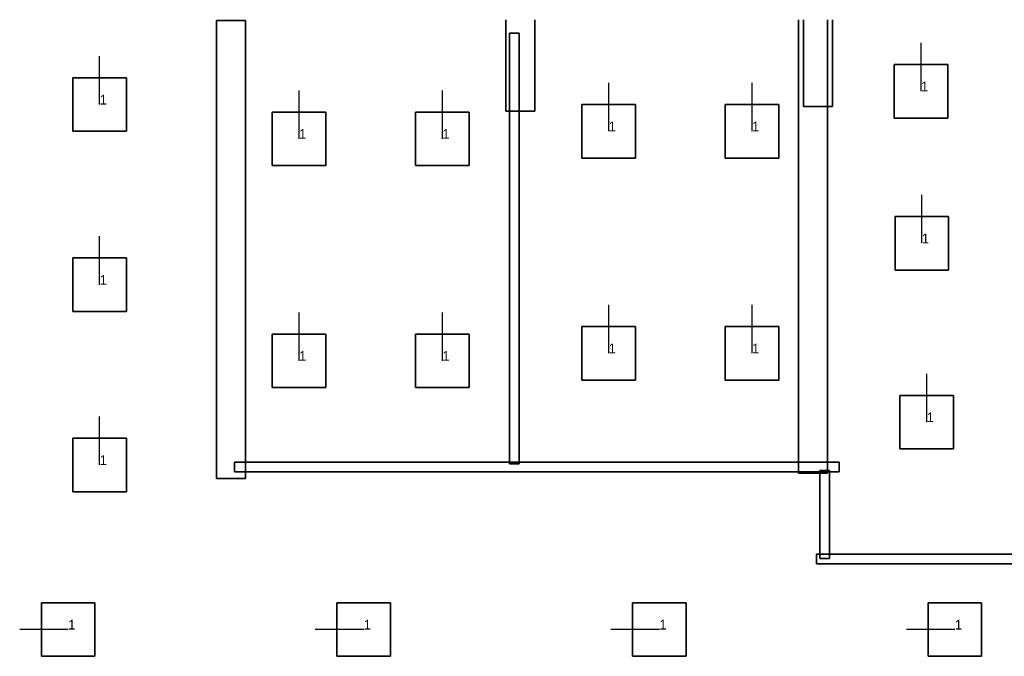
# Model space of a CAD drawing. Extents: x 84876 to 173860, y -489104 to -477603.
# Tile 6 of 10: x 111016 to 121190, y -488581 to -482006. Entities that reach past the tile are written whole.
import ezdxf

# ---------------------------------------------------------------- set-up
doc = ezdxf.new("R2010")
doc.units = 0
doc.header["$MEASUREMENT"] = 0
for name, color, linetype in [('DLXFURN', 5, 'Continuous'), ('DLXLUM', 2, 'Continuous'), ('DLXLUMEX', 2, 'Continuous')]:
    doc.layers.add(name, color=color, linetype=linetype)

# ---------------------------------------------------------------- blocks, each defined once
blk = doc.blocks.new('*U138')
at = {"color": 1}
blk.add_line((0, 0), (0, 500), dxfattribs=at)
for p, q in [((276.5, 276.5), (-276.5, 276.5)), ((-276.5, 276.5), (-276.5, -276.5)), ((-276.5, 276.5), (-276.5, -276.5)), ((-276.5, -276.5), (-276.5, 276.5)), ((-276.5, 276.5), (-276.5, 276.5)), ((276.5, 276.5), (-276.5, 276.5)), ((-276.5, 276.5), (-276.5, 276.5)), ((-276.5, 276.5), (276.5, 276.5)), ((-276.5, -276.5), (-276.5, 276.5)), ((-276.5, 276.5), (276.5, 276.5)), ((276.5, -276.5), (276.5, 276.5)), ((276.5, 276.5), (276.5, 276.5)), ((276.5, -276.5), (276.5, 276.5)), ((276.5, 276.5), (276.5, 276.5)), ((276.5, 276.5), (276.5, -276.5)), ((276.5, 276.5), (276.5, -276.5)), ((-276.5, -276.5), (276.5, -276.5)), ((-276.5, -276.5), (276.5, -276.5)), ((276.5, -276.5), (-276.5, -276.5)), ((-276.5, -276.5), (-276.5, -276.5)), ((-276.5, -276.5), (-276.5, -276.5)), ((276.5, -276.5), (-276.5, -276.5)), ((276.5, -276.5), (276.5, -276.5)), ((276.5, -276.5), (276.5, -276.5))]:
    blk.add_line(p, q)
at = {"layer": 'DLXLUMEX', "color": 7}
blk.add_text('1', height=100, dxfattribs=at).set_placement((0, 0))
blk = doc.blocks.new('*U139')
at = {"color": 1}
blk.add_line((0, 0), (0, 500), dxfattribs=at)
for p, q in [((276.5, 276.5), (-276.5, 276.5)), ((-276.5, 276.5), (-276.5, -276.5)), ((-276.5, 276.5), (-276.5, -276.5)), ((-276.5, -276.5), (-276.5, 276.5)), ((-276.5, 276.5), (-276.5, 276.5)), ((276.5, 276.5), (-276.5, 276.5)), ((-276.5, 276.5), (-276.5, 276.5)), ((-276.5, 276.5), (276.5, 276.5)), ((-276.5, -276.5), (-276.5, 276.5)), ((-276.5, 276.5), (276.5, 276.5)), ((276.5, -276.5), (276.5, 276.5)), ((276.5, 276.5), (276.5, 276.5)), ((276.5, -276.5), (276.5, 276.5)), ((276.5, 276.5), (276.5, 276.5)), ((276.5, 276.5), (276.5, -276.5)), ((276.5, 276.5), (276.5, -276.5)), ((-276.5, -276.5), (276.5, -276.5)), ((-276.5, -276.5), (276.5, -276.5)), ((276.5, -276.5), (-276.5, -276.5)), ((-276.5, -276.5), (-276.5, -276.5)), ((-276.5, -276.5), (-276.5, -276.5)), ((276.5, -276.5), (-276.5, -276.5)), ((276.5, -276.5), (276.5, -276.5)), ((276.5, -276.5), (276.5, -276.5))]:
    blk.add_line(p, q)
at = {"layer": 'DLXLUMEX', "color": 7}
blk.add_text('1', height=100, dxfattribs=at).set_placement((0, 0))
blk = doc.blocks.new('*U140')
at = {"color": 1}
blk.add_line((0, 0), (0, 500), dxfattribs=at)
for p, q in [((276.5, 276.5), (-276.5, 276.5)), ((-276.5, 276.5), (-276.5, -276.5)), ((-276.5, 276.5), (-276.5, -276.5)), ((-276.5, -276.5), (-276.5, 276.5)), ((-276.5, 276.5), (-276.5, 276.5)), ((276.5, 276.5), (-276.5, 276.5)), ((-276.5, 276.5), (-276.5, 276.5)), ((-276.5, 276.5), (276.5, 276.5)), ((-276.5, -276.5), (-276.5, 276.5)), ((-276.5, 276.5), (276.5, 276.5)), ((276.5, -276.5), (276.5, 276.5)), ((276.5, 276.5), (276.5, 276.5)), ((276.5, -276.5), (276.5, 276.5)), ((276.5, 276.5), (276.5, 276.5)), ((276.5, 276.5), (276.5, -276.5)), ((276.5, 276.5), (276.5, -276.5)), ((-276.5, -276.5), (276.5, -276.5)), ((-276.5, -276.5), (276.5, -276.5)), ((276.5, -276.5), (-276.5, -276.5)), ((-276.5, -276.5), (-276.5, -276.5)), ((-276.5, -276.5), (-276.5, -276.5)), ((276.5, -276.5), (-276.5, -276.5)), ((276.5, -276.5), (276.5, -276.5)), ((276.5, -276.5), (276.5, -276.5))]:
    blk.add_line(p, q)
at = {"layer": 'DLXLUMEX', "color": 7}
blk.add_text('1', height=100, dxfattribs=at).set_placement((0, 0))
blk = doc.blocks.new('*U141')
at = {"color": 1}
blk.add_line((0, 0), (0, 500), dxfattribs=at)
for p, q in [((276.5, 276.5), (-276.5, 276.5)), ((-276.5, 276.5), (-276.5, -276.5)), ((-276.5, 276.5), (-276.5, -276.5)), ((-276.5, -276.5), (-276.5, 276.5)), ((-276.5, 276.5), (-276.5, 276.5)), ((276.5, 276.5), (-276.5, 276.5)), ((-276.5, 276.5), (-276.5, 276.5)), ((-276.5, 276.5), (276.5, 276.5)), ((-276.5, -276.5), (-276.5, 276.5)), ((-276.5, 276.5), (276.5, 276.5)), ((276.5, -276.5), (276.5, 276.5)), ((276.5, 276.5), (276.5, 276.5)), ((276.5, -276.5), (276.5, 276.5)), ((276.5, 276.5), (276.5, 276.5)), ((276.5, 276.5), (276.5, -276.5)), ((276.5, 276.5), (276.5, -276.5)), ((-276.5, -276.5), (276.5, -276.5)), ((-276.5, -276.5), (276.5, -276.5)), ((276.5, -276.5), (-276.5, -276.5)), ((-276.5, -276.5), (-276.5, -276.5)), ((-276.5, -276.5), (-276.5, -276.5)), ((276.5, -276.5), (-276.5, -276.5)), ((276.5, -276.5), (276.5, -276.5)), ((276.5, -276.5), (276.5, -276.5))]:
    blk.add_line(p, q)
at = {"layer": 'DLXLUMEX', "color": 7}
blk.add_text('1', height=100, dxfattribs=at).set_placement((0, 0))
blk = doc.blocks.new('*U142')
at = {"color": 1}
blk.add_line((0, 0), (0, 500), dxfattribs=at)
for p, q in [((276.5, 276.5), (-276.5, 276.5)), ((-276.5, 276.5), (-276.5, -276.5)), ((-276.5, 276.5), (-276.5, -276.5)), ((-276.5, -276.5), (-276.5, 276.5)), ((-276.5, 276.5), (-276.5, 276.5)), ((276.5, 276.5), (-276.5, 276.5)), ((-276.5, 276.5), (-276.5, 276.5)), ((-276.5, 276.5), (276.5, 276.5)), ((-276.5, -276.5), (-276.5, 276.5)), ((-276.5, 276.5), (276.5, 276.5)), ((276.5, -276.5), (276.5, 276.5)), ((276.5, 276.5), (276.5, 276.5)), ((276.5, -276.5), (276.5, 276.5)), ((276.5, 276.5), (276.5, 276.5)), ((276.5, 276.5), (276.5, -276.5)), ((276.5, 276.5), (276.5, -276.5)), ((-276.5, -276.5), (276.5, -276.5)), ((-276.5, -276.5), (276.5, -276.5)), ((276.5, -276.5), (-276.5, -276.5)), ((-276.5, -276.5), (-276.5, -276.5)), ((-276.5, -276.5), (-276.5, -276.5)), ((276.5, -276.5), (-276.5, -276.5)), ((276.5, -276.5), (276.5, -276.5)), ((276.5, -276.5), (276.5, -276.5))]:
    blk.add_line(p, q)
at = {"layer": 'DLXLUMEX', "color": 7}
blk.add_text('1', height=100, dxfattribs=at).set_placement((0, 0))
blk = doc.blocks.new('*U143')
at = {"color": 1}
blk.add_line((0, 0), (0, 500), dxfattribs=at)
for p, q in [((276.5, 276.5), (-276.5, 276.5)), ((-276.5, 276.5), (-276.5, -276.5)), ((-276.5, 276.5), (-276.5, -276.5)), ((-276.5, -276.5), (-276.5, 276.5)), ((-276.5, 276.5), (-276.5, 276.5)), ((276.5, 276.5), (-276.5, 276.5)), ((-276.5, 276.5), (-276.5, 276.5)), ((-276.5, 276.5), (276.5, 276.5)), ((-276.5, -276.5), (-276.5, 276.5)), ((-276.5, 276.5), (276.5, 276.5)), ((276.5, -276.5), (276.5, 276.5)), ((276.5, 276.5), (276.5, 276.5)), ((276.5, -276.5), (276.5, 276.5)), ((276.5, 276.5), (276.5, 276.5)), ((276.5, 276.5), (276.5, -276.5)), ((276.5, 276.5), (276.5, -276.5)), ((-276.5, -276.5), (276.5, -276.5)), ((-276.5, -276.5), (276.5, -276.5)), ((276.5, -276.5), (-276.5, -276.5)), ((-276.5, -276.5), (-276.5, -276.5)), ((-276.5, -276.5), (-276.5, -276.5)), ((276.5, -276.5), (-276.5, -276.5)), ((276.5, -276.5), (276.5, -276.5)), ((276.5, -276.5), (276.5, -276.5))]:
    blk.add_line(p, q)
at = {"layer": 'DLXLUMEX', "color": 7}
blk.add_text('1', height=100, dxfattribs=at).set_placement((0, 0))
blk = doc.blocks.new('*U144')
at = {"color": 1}
blk.add_line((0, 0), (0, 500), dxfattribs=at)
for p, q in [((276.5, 276.5), (-276.5, 276.5)), ((-276.5, 276.5), (-276.5, -276.5)), ((-276.5, 276.5), (-276.5, -276.5)), ((-276.5, -276.5), (-276.5, 276.5)), ((-276.5, 276.5), (-276.5, 276.5)), ((276.5, 276.5), (-276.5, 276.5)), ((-276.5, 276.5), (-276.5, 276.5)), ((-276.5, 276.5), (276.5, 276.5)), ((-276.5, -276.5), (-276.5, 276.5)), ((-276.5, 276.5), (276.5, 276.5)), ((276.5, -276.5), (276.5, 276.5)), ((276.5, 276.5), (276.5, 276.5)), ((276.5, -276.5), (276.5, 276.5)), ((276.5, 276.5), (276.5, 276.5)), ((276.5, 276.5), (276.5, -276.5)), ((276.5, 276.5), (276.5, -276.5)), ((-276.5, -276.5), (276.5, -276.5)), ((-276.5, -276.5), (276.5, -276.5)), ((276.5, -276.5), (-276.5, -276.5)), ((-276.5, -276.5), (-276.5, -276.5)), ((-276.5, -276.5), (-276.5, -276.5)), ((276.5, -276.5), (-276.5, -276.5)), ((276.5, -276.5), (276.5, -276.5)), ((276.5, -276.5), (276.5, -276.5))]:
    blk.add_line(p, q)
at = {"layer": 'DLXLUMEX', "color": 7}
blk.add_text('1', height=100, dxfattribs=at).set_placement((0, 0))
blk = doc.blocks.new('*U146')
at = {"color": 1}
blk.add_line((0, 0), (0, 500), dxfattribs=at)
for p, q in [((276.5, 276.5), (-276.5, 276.5)), ((-276.5, 276.5), (-276.5, -276.5)), ((-276.5, 276.5), (-276.5, -276.5)), ((-276.5, -276.5), (-276.5, 276.5)), ((-276.5, 276.5), (-276.5, 276.5)), ((276.5, 276.5), (-276.5, 276.5)), ((-276.5, 276.5), (-276.5, 276.5)), ((-276.5, 276.5), (276.5, 276.5)), ((-276.5, -276.5), (-276.5, 276.5)), ((-276.5, 276.5), (276.5, 276.5)), ((276.5, -276.5), (276.5, 276.5)), ((276.5, 276.5), (276.5, 276.5)), ((276.5, -276.5), (276.5, 276.5)), ((276.5, 276.5), (276.5, 276.5)), ((276.5, 276.5), (276.5, -276.5)), ((276.5, 276.5), (276.5, -276.5)), ((-276.5, -276.5), (276.5, -276.5)), ((-276.5, -276.5), (276.5, -276.5)), ((276.5, -276.5), (-276.5, -276.5)), ((-276.5, -276.5), (-276.5, -276.5)), ((-276.5, -276.5), (-276.5, -276.5)), ((276.5, -276.5), (-276.5, -276.5)), ((276.5, -276.5), (276.5, -276.5)), ((276.5, -276.5), (276.5, -276.5))]:
    blk.add_line(p, q)
at = {"layer": 'DLXLUMEX', "color": 7}
blk.add_text('1', height=100, dxfattribs=at).set_placement((0, 0))
blk = doc.blocks.new('*U171')
at = {"color": 1}
blk.add_line((0, 0), (0, 500), dxfattribs=at)
for p, q in [((276.5, 276.5), (-276.5, 276.5)), ((-276.5, 276.5), (-276.5, -276.5)), ((-276.5, 276.5), (-276.5, -276.5)), ((-276.5, -276.5), (-276.5, 276.5)), ((-276.5, 276.5), (-276.5, 276.5)), ((276.5, 276.5), (-276.5, 276.5)), ((-276.5, 276.5), (-276.5, 276.5)), ((-276.5, 276.5), (276.5, 276.5)), ((-276.5, -276.5), (-276.5, 276.5)), ((-276.5, 276.5), (276.5, 276.5)), ((276.5, -276.5), (276.5, 276.5)), ((276.5, 276.5), (276.5, 276.5)), ((276.5, -276.5), (276.5, 276.5)), ((276.5, 276.5), (276.5, 276.5)), ((276.5, 276.5), (276.5, -276.5)), ((276.5, 276.5), (276.5, -276.5)), ((-276.5, -276.5), (276.5, -276.5)), ((-276.5, -276.5), (276.5, -276.5)), ((276.5, -276.5), (-276.5, -276.5)), ((-276.5, -276.5), (-276.5, -276.5)), ((-276.5, -276.5), (-276.5, -276.5)), ((276.5, -276.5), (-276.5, -276.5)), ((276.5, -276.5), (276.5, -276.5)), ((276.5, -276.5), (276.5, -276.5))]:
    blk.add_line(p, q)
at = {"layer": 'DLXLUMEX', "color": 7}
blk.add_text('1', height=100, dxfattribs=at).set_placement((0, 0))
blk = doc.blocks.new('*U172')
at = {"color": 1}
blk.add_line((0, 0), (0, 500), dxfattribs=at)
for p, q in [((276.5, 276.5), (-276.5, 276.5)), ((-276.5, 276.5), (-276.5, -276.5)), ((-276.5, 276.5), (-276.5, -276.5)), ((-276.5, -276.5), (-276.5, 276.5)), ((-276.5, 276.5), (-276.5, 276.5)), ((276.5, 276.5), (-276.5, 276.5)), ((-276.5, 276.5), (-276.5, 276.5)), ((-276.5, 276.5), (276.5, 276.5)), ((-276.5, -276.5), (-276.5, 276.5)), ((-276.5, 276.5), (276.5, 276.5)), ((276.5, -276.5), (276.5, 276.5)), ((276.5, 276.5), (276.5, 276.5)), ((276.5, -276.5), (276.5, 276.5)), ((276.5, 276.5), (276.5, 276.5)), ((276.5, 276.5), (276.5, -276.5)), ((276.5, 276.5), (276.5, -276.5)), ((-276.5, -276.5), (276.5, -276.5)), ((-276.5, -276.5), (276.5, -276.5)), ((276.5, -276.5), (-276.5, -276.5)), ((-276.5, -276.5), (-276.5, -276.5)), ((-276.5, -276.5), (-276.5, -276.5)), ((276.5, -276.5), (-276.5, -276.5)), ((276.5, -276.5), (276.5, -276.5)), ((276.5, -276.5), (276.5, -276.5))]:
    blk.add_line(p, q)
at = {"layer": 'DLXLUMEX', "color": 7}
blk.add_text('1', height=100, dxfattribs=at).set_placement((0, 0))
blk = doc.blocks.new('*U173')
at = {"color": 1}
blk.add_line((0, 0), (0, 500), dxfattribs=at)
for p, q in [((276.5, 276.5), (-276.5, 276.5)), ((-276.5, 276.5), (-276.5, -276.5)), ((-276.5, 276.5), (-276.5, -276.5)), ((-276.5, -276.5), (-276.5, 276.5)), ((-276.5, 276.5), (-276.5, 276.5)), ((276.5, 276.5), (-276.5, 276.5)), ((-276.5, 276.5), (-276.5, 276.5)), ((-276.5, 276.5), (276.5, 276.5)), ((-276.5, -276.5), (-276.5, 276.5)), ((-276.5, 276.5), (276.5, 276.5)), ((276.5, -276.5), (276.5, 276.5)), ((276.5, 276.5), (276.5, 276.5)), ((276.5, -276.5), (276.5, 276.5)), ((276.5, 276.5), (276.5, 276.5)), ((276.5, 276.5), (276.5, -276.5)), ((276.5, 276.5), (276.5, -276.5)), ((-276.5, -276.5), (276.5, -276.5)), ((-276.5, -276.5), (276.5, -276.5)), ((276.5, -276.5), (-276.5, -276.5)), ((-276.5, -276.5), (-276.5, -276.5)), ((-276.5, -276.5), (-276.5, -276.5)), ((276.5, -276.5), (-276.5, -276.5)), ((276.5, -276.5), (276.5, -276.5)), ((276.5, -276.5), (276.5, -276.5))]:
    blk.add_line(p, q)
at = {"layer": 'DLXLUMEX', "color": 7}
blk.add_text('1', height=100, dxfattribs=at).set_placement((0, 0))
blk = doc.blocks.new('*U183')
for p, q in [((276.5, 276.5), (-276.5, 276.5)), ((-276.5, 276.5), (-276.5, -276.5)), ((-276.5, 276.5), (-276.5, -276.5)), ((-276.5, -276.5), (-276.5, 276.5)), ((-276.5, 276.5), (-276.5, 276.5)), ((276.5, 276.5), (-276.5, 276.5)), ((-276.5, 276.5), (-276.5, 276.5)), ((-276.5, 276.5), (276.5, 276.5)), ((-276.5, -276.5), (-276.5, 276.5)), ((-276.5, 276.5), (276.5, 276.5)), ((276.5, -276.5), (276.5, 276.5)), ((276.5, -276.5), (276.5, 276.5)), ((276.5, 276.5), (276.5, 276.5)), ((276.5, 276.5), (276.5, -276.5)), ((276.5, 276.5), (276.5, 276.5)), ((276.5, 276.5), (276.5, -276.5)), ((-276.5, -276.5), (276.5, -276.5)), ((-276.5, -276.5), (276.5, -276.5)), ((276.5, -276.5), (-276.5, -276.5)), ((-276.5, -276.5), (-276.5, -276.5)), ((-276.5, -276.5), (-276.5, -276.5)), ((276.5, -276.5), (-276.5, -276.5)), ((276.5, -276.5), (276.5, -276.5)), ((276.5, -276.5), (276.5, -276.5))]:
    blk.add_line(p, q)
at = {"color": 1}
blk.add_line((0, 0), (-500, 0), dxfattribs=at)
at = {"layer": 'DLXLUMEX', "color": 7}
blk.add_text('1', height=100, dxfattribs=at).set_placement((0, 0))
blk = doc.blocks.new('*U184')
for p, q in [((276.5, 276.5), (-276.5, 276.5)), ((-276.5, 276.5), (-276.5, -276.5)), ((-276.5, 276.5), (-276.5, -276.5)), ((-276.5, -276.5), (-276.5, 276.5)), ((-276.5, 276.5), (-276.5, 276.5)), ((276.5, 276.5), (-276.5, 276.5)), ((-276.5, 276.5), (-276.5, 276.5)), ((-276.5, 276.5), (276.5, 276.5)), ((-276.5, -276.5), (-276.5, 276.5)), ((-276.5, 276.5), (276.5, 276.5)), ((276.5, -276.5), (276.5, 276.5)), ((276.5, -276.5), (276.5, 276.5)), ((276.5, 276.5), (276.5, 276.5)), ((276.5, 276.5), (276.5, -276.5)), ((276.5, 276.5), (276.5, 276.5)), ((276.5, 276.5), (276.5, -276.5)), ((-276.5, -276.5), (276.5, -276.5)), ((-276.5, -276.5), (276.5, -276.5)), ((276.5, -276.5), (-276.5, -276.5)), ((-276.5, -276.5), (-276.5, -276.5)), ((-276.5, -276.5), (-276.5, -276.5)), ((276.5, -276.5), (-276.5, -276.5)), ((276.5, -276.5), (276.5, -276.5)), ((276.5, -276.5), (276.5, -276.5))]:
    blk.add_line(p, q)
at = {"color": 1}
blk.add_line((0, 0), (-500, 0), dxfattribs=at)
at = {"layer": 'DLXLUMEX', "color": 7}
blk.add_text('1', height=100, dxfattribs=at).set_placement((0, 0))
blk = doc.blocks.new('*U185')
for p, q in [((276.5, 276.5), (-276.5, 276.5)), ((-276.5, 276.5), (-276.5, -276.5)), ((-276.5, 276.5), (-276.5, -276.5)), ((-276.5, -276.5), (-276.5, 276.5)), ((-276.5, 276.5), (-276.5, 276.5)), ((276.5, 276.5), (-276.5, 276.5)), ((-276.5, 276.5), (-276.5, 276.5)), ((-276.5, 276.5), (276.5, 276.5)), ((-276.5, -276.5), (-276.5, 276.5)), ((-276.5, 276.5), (276.5, 276.5)), ((276.5, -276.5), (276.5, 276.5)), ((276.5, -276.5), (276.5, 276.5)), ((276.5, 276.5), (276.5, 276.5)), ((276.5, 276.5), (276.5, -276.5)), ((276.5, 276.5), (276.5, 276.5)), ((276.5, 276.5), (276.5, -276.5)), ((-276.5, -276.5), (276.5, -276.5)), ((-276.5, -276.5), (276.5, -276.5)), ((276.5, -276.5), (-276.5, -276.5)), ((-276.5, -276.5), (-276.5, -276.5)), ((-276.5, -276.5), (-276.5, -276.5)), ((276.5, -276.5), (-276.5, -276.5)), ((276.5, -276.5), (276.5, -276.5)), ((276.5, -276.5), (276.5, -276.5))]:
    blk.add_line(p, q)
at = {"color": 1}
blk.add_line((0, 0), (-500, 0), dxfattribs=at)
at = {"layer": 'DLXLUMEX', "color": 7}
blk.add_text('1', height=100, dxfattribs=at).set_placement((0, 0))
blk = doc.blocks.new('*U186')
for p, q in [((276.5, 276.5), (-276.5, 276.5)), ((-276.5, 276.5), (-276.5, -276.5)), ((-276.5, 276.5), (-276.5, -276.5)), ((-276.5, -276.5), (-276.5, 276.5)), ((-276.5, 276.5), (-276.5, 276.5)), ((276.5, 276.5), (-276.5, 276.5)), ((-276.5, 276.5), (-276.5, 276.5)), ((-276.5, 276.5), (276.5, 276.5)), ((-276.5, -276.5), (-276.5, 276.5)), ((-276.5, 276.5), (276.5, 276.5)), ((276.5, -276.5), (276.5, 276.5)), ((276.5, -276.5), (276.5, 276.5)), ((276.5, 276.5), (276.5, 276.5)), ((276.5, 276.5), (276.5, -276.5)), ((276.5, 276.5), (276.5, 276.5)), ((276.5, 276.5), (276.5, -276.5)), ((-276.5, -276.5), (276.5, -276.5)), ((-276.5, -276.5), (276.5, -276.5)), ((276.5, -276.5), (-276.5, -276.5)), ((-276.5, -276.5), (-276.5, -276.5)), ((-276.5, -276.5), (-276.5, -276.5)), ((276.5, -276.5), (-276.5, -276.5)), ((276.5, -276.5), (276.5, -276.5)), ((276.5, -276.5), (276.5, -276.5))]:
    blk.add_line(p, q)
at = {"color": 1}
blk.add_line((0, 0), (-500, 0), dxfattribs=at)
at = {"layer": 'DLXLUMEX', "color": 7}
blk.add_text('1', height=100, dxfattribs=at).set_placement((0, 0))
blk = doc.blocks.new('*U5')
at = {"color": 1}
blk.add_line((0, 0), (0, 500), dxfattribs=at)
for p, q in [((276.5, 276.5), (-276.5, 276.5)), ((-276.5, 276.5), (-276.5, -276.5)), ((-276.5, 276.5), (-276.5, -276.5)), ((-276.5, -276.5), (-276.5, 276.5)), ((-276.5, 276.5), (-276.5, 276.5)), ((276.5, 276.5), (-276.5, 276.5)), ((-276.5, 276.5), (-276.5, 276.5)), ((-276.5, 276.5), (276.5, 276.5)), ((-276.5, -276.5), (-276.5, 276.5)), ((-276.5, 276.5), (276.5, 276.5)), ((276.5, -276.5), (276.5, 276.5)), ((276.5, 276.5), (276.5, 276.5)), ((276.5, -276.5), (276.5, 276.5)), ((276.5, 276.5), (276.5, 276.5)), ((276.5, 276.5), (276.5, -276.5)), ((276.5, 276.5), (276.5, -276.5)), ((-276.5, -276.5), (276.5, -276.5)), ((-276.5, -276.5), (276.5, -276.5)), ((276.5, -276.5), (-276.5, -276.5)), ((-276.5, -276.5), (-276.5, -276.5)), ((-276.5, -276.5), (-276.5, -276.5)), ((276.5, -276.5), (-276.5, -276.5)), ((276.5, -276.5), (276.5, -276.5)), ((276.5, -276.5), (276.5, -276.5))]:
    blk.add_line(p, q)
at = {"layer": 'DLXLUMEX', "color": 7}
blk.add_text('1', height=100, dxfattribs=at).set_placement((0, 0))
blk = doc.blocks.new('*U6')
at = {"color": 1}
blk.add_line((0, 0), (0, 500), dxfattribs=at)
for p, q in [((276.5, 276.5), (-276.5, 276.5)), ((-276.5, 276.5), (-276.5, -276.5)), ((-276.5, 276.5), (-276.5, -276.5)), ((-276.5, -276.5), (-276.5, 276.5)), ((-276.5, 276.5), (-276.5, 276.5)), ((276.5, 276.5), (-276.5, 276.5)), ((-276.5, 276.5), (-276.5, 276.5)), ((-276.5, 276.5), (276.5, 276.5)), ((-276.5, -276.5), (-276.5, 276.5)), ((-276.5, 276.5), (276.5, 276.5)), ((276.5, -276.5), (276.5, 276.5)), ((276.5, 276.5), (276.5, 276.5)), ((276.5, -276.5), (276.5, 276.5)), ((276.5, 276.5), (276.5, 276.5)), ((276.5, 276.5), (276.5, -276.5)), ((276.5, 276.5), (276.5, -276.5)), ((-276.5, -276.5), (276.5, -276.5)), ((-276.5, -276.5), (276.5, -276.5)), ((276.5, -276.5), (-276.5, -276.5)), ((-276.5, -276.5), (-276.5, -276.5)), ((-276.5, -276.5), (-276.5, -276.5)), ((276.5, -276.5), (-276.5, -276.5)), ((276.5, -276.5), (276.5, -276.5)), ((276.5, -276.5), (276.5, -276.5))]:
    blk.add_line(p, q)
at = {"layer": 'DLXLUMEX', "color": 7}
blk.add_text('1', height=100, dxfattribs=at).set_placement((0, 0))
blk = doc.blocks.new('*U7')
at = {"color": 1}
blk.add_line((0, 0), (0, 500), dxfattribs=at)
for p, q in [((276.5, 276.5), (-276.5, 276.5)), ((-276.5, 276.5), (-276.5, -276.5)), ((-276.5, 276.5), (-276.5, -276.5)), ((-276.5, -276.5), (-276.5, 276.5)), ((-276.5, 276.5), (-276.5, 276.5)), ((276.5, 276.5), (-276.5, 276.5)), ((-276.5, 276.5), (-276.5, 276.5)), ((-276.5, 276.5), (276.5, 276.5)), ((-276.5, -276.5), (-276.5, 276.5)), ((-276.5, 276.5), (276.5, 276.5)), ((276.5, -276.5), (276.5, 276.5)), ((276.5, 276.5), (276.5, 276.5)), ((276.5, -276.5), (276.5, 276.5)), ((276.5, 276.5), (276.5, 276.5)), ((276.5, 276.5), (276.5, -276.5)), ((276.5, 276.5), (276.5, -276.5)), ((-276.5, -276.5), (276.5, -276.5)), ((-276.5, -276.5), (276.5, -276.5)), ((276.5, -276.5), (-276.5, -276.5)), ((-276.5, -276.5), (-276.5, -276.5)), ((-276.5, -276.5), (-276.5, -276.5)), ((276.5, -276.5), (-276.5, -276.5)), ((276.5, -276.5), (276.5, -276.5)), ((276.5, -276.5), (276.5, -276.5))]:
    blk.add_line(p, q)
at = {"layer": 'DLXLUMEX', "color": 7}
blk.add_text('1', height=100, dxfattribs=at).set_placement((0, 0))
blk = doc.blocks.new('*U41')
for p, q in [((-150, -2365), (-150, 2365)), ((-150, 2365), (-150, 2365)), ((-150, 2365), (-150, -2365)), ((150, 2365), (-150, 2365)), ((-150, 2365), (-150, 2365)), ((-150, 2365), (150, 2365)), ((150, 2365), (150, 2365)), ((150, 2365), (150, 2365)), ((150, 2365), (150, -2365)), ((150, -2365), (150, 2365)), ((-150, -2365), (-150, -2365)), ((-150, -2365), (150, -2365)), ((150, -2365), (-150, -2365)), ((-150, -2365), (-150, -2365)), ((150, -2365), (150, -2365)), ((150, -2365), (150, -2365))]:
    blk.add_line(p, q)
blk = doc.blocks.new('*U42')
for p, q in [((-150, 442), (-150, 442)), ((-150, 442), (-150, -500)), ((-150, -500), (-150, 442)), ((150, 442), (150, -500)), ((150, -500), (150, 442)), ((150, 442), (150, 442)), ((-150, -500), (150, -500)), ((150, -500), (-150, -500)), ((-150, -500), (-150, -500)), ((-150, -500), (-150, -500)), ((150, -500), (150, -500)), ((150, -500), (150, -500))]:
    blk.add_line(p, q)
blk = doc.blocks.new('*U43')
for p, q in [((-150, 395), (-150, 395)), ((-150, 395), (-150, -500)), ((-150, -500), (-150, 395)), ((150, 395), (150, 395)), ((150, 395), (150, -500)), ((150, -500), (150, 395)), ((-150, -500), (150, -500)), ((150, -500), (-150, -500)), ((-150, -500), (-150, -500)), ((-150, -500), (-150, -500)), ((150, -500), (150, -500)), ((150, -500), (150, -500))]:
    blk.add_line(p, q)
blk = doc.blocks.new('*U74')
for p, q in [((-50, 2225), (-50, -2225)), ((-50, -2225), (-50, 2225)), ((-50, 2225), (-50, 2225)), ((50, 2225), (-50, 2225)), ((-50, 2225), (-50, 2225)), ((-50, 2225), (50, 2225)), ((50, 2225), (50, 2225)), ((50, -2225), (50, 2225)), ((50, 2225), (50, 2225)), ((50, 2225), (50, -2225)), ((-50, -2225), (-50, -2225)), ((-50, -2225), (50, -2225)), ((50, -2225), (-50, -2225)), ((-50, -2225), (-50, -2225)), ((50, -2225), (50, -2225)), ((50, -2225), (50, -2225))]:
    blk.add_line(p, q)
blk = doc.blocks.new('*U85')
for p, q in [((-150, 2319), (-150, 2319)), ((-150, 2319), (-150, -2365)), ((-150, -2365), (-150, 2319)), ((150, 2319), (150, 2319)), ((150, 2319), (150, -2365)), ((150, -2365), (150, 2319)), ((-150, -2365), (150, -2365)), ((150, -2365), (-150, -2365)), ((-150, -2365), (-150, -2365)), ((-150, -2365), (-150, -2365)), ((150, -2365), (150, -2365)), ((150, -2365), (150, -2365))]:
    blk.add_line(p, q)
blk = doc.blocks.new('*U86')
for p, q in [((-3125, 50), (-3125, -50)), ((-3125, -50), (-3125, 50)), ((-3125, 50), (-3125, 50)), ((3125, 50), (-3125, 50)), ((-3125, 50), (-3125, 50)), ((-3125, 50), (3125, 50)), ((3125, 50), (3125, 50)), ((3125, -50), (3125, 50)), ((3125, 50), (3125, 50)), ((3125, 50), (3125, -50)), ((3125, -50), (-3125, -50)), ((-3125, -50), (-3125, -50)), ((-3125, -50), (3125, -50)), ((-3125, -50), (-3125, -50)), ((3125, -50), (3125, -50)), ((3125, -50), (3125, -50))]:
    blk.add_line(p, q)
blk = doc.blocks.new('*U87')
for p, q in [((-50, 455), (-50, -455)), ((-50, -455), (-50, 455)), ((-50, 455), (-50, 455)), ((50, 455), (-50, 455)), ((-50, 455), (-50, 455)), ((-50, 455), (50, 455)), ((50, 455), (50, 455)), ((50, -455), (50, 455)), ((50, 455), (50, 455)), ((50, 455), (50, -455)), ((-50, -455), (-50, -455)), ((-50, -455), (50, -455)), ((50, -455), (-50, -455)), ((-50, -455), (-50, -455)), ((50, -455), (50, -455)), ((50, -455), (50, -455))]:
    blk.add_line(p, q)
blk = doc.blocks.new('*U90')
for p, q in [((-3000, 50), (-3000, -50)), ((-3000, -50), (-3000, 50)), ((-3000, 50), (-3000, 50)), ((3000, 50), (-3000, 50)), ((-3000, 50), (-3000, 50)), ((-3000, 50), (3000, 50)), ((3000, 50), (3000, 50)), ((3000, -50), (3000, 50)), ((3000, 50), (3000, 50)), ((3000, 50), (3000, -50)), ((-3000, -50), (3000, -50)), ((3000, -50), (-3000, -50)), ((-3000, -50), (-3000, -50)), ((-3000, -50), (-3000, -50)), ((3000, -50), (3000, -50)), ((3000, -50), (3000, -50))]:
    blk.add_line(p, q)

msp = doc.modelspace()

# ---------------------------------------------------------------- block references
at = {"layer": 'DLXFURN'}
for name, p in [('*U41', (113200, -484381, -60)), ('*U42', (116188, -482450, -60)), ('*U85', (119213, -484325, -60)), ('*U43', (119265, -482401, -60)), ('*U74', (116127, -484369, -60)), ('*U86', (116359, -486625, -60)), ('*U87', (119333, -487117, -60)), ('*U90', (122250, -487575, -60))]:
    msp.add_blockref(name, p, dxfattribs=at)
at = {"layer": 'DLXLUM'}
for name, p in [('*U173', (120329, -482745, -60)), ('*U7', (111842, -482882, -60)), ('*U139', (113902, -483236, -60)), ('*U141', (115383, -483236, -60)), ('*U143', (117102, -483158, -60)), ('*U146', (118583, -483158, -60)), ('*U172', (120338, -484315, -60)), ('*U6', (111842, -484743, -60)), ('*U142', (117102, -485451, -60)), ('*U144', (118583, -485451, -60)), ('*U138', (113902, -485529, -60)), ('*U140', (115383, -485529, -60)), ('*U171', (120388, -486162, -60)), ('*U5', (111842, -486604, -60)), ('*U186', (111516, -488304, -60)), ('*U185', (114570, -488304, -60)), ('*U184', (117625, -488304, -60)), ('*U183', (120679, -488304, -60))]:
    msp.add_blockref(name, p, dxfattribs=at)

doc.saveas('drawing.dxf')
